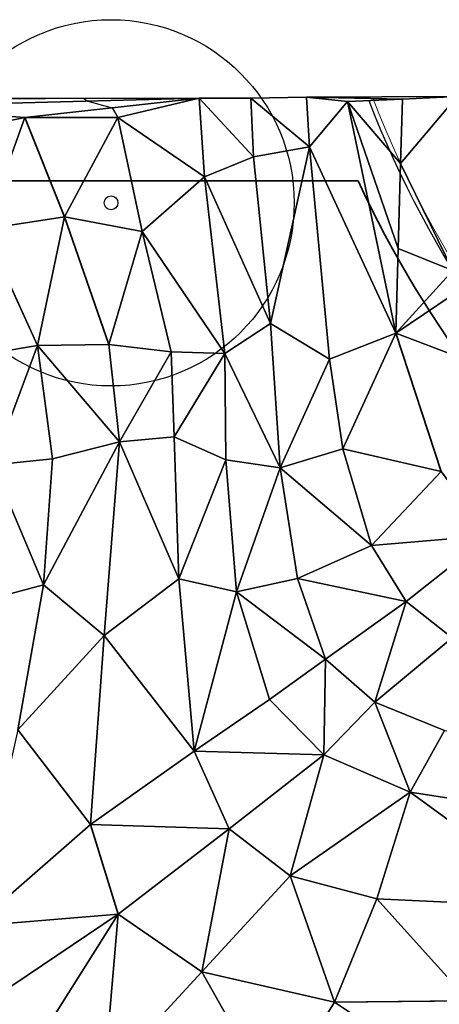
# Model space of a CAD drawing. Header units: feet. Extents: x 45583 to 45902, y 131989 to 132204.
# Tile 8 of 11: x 45763 to 45809, y 132096 to 132204. Entities that reach past the tile are written whole.
import ezdxf

# ---------------------------------------------------------------- set-up
doc = ezdxf.new("R2010")
doc.units = ezdxf.units.FT
doc.header["$MEASUREMENT"] = 0
for name, color, linetype, lineweight in [('C-Prop-E', 194, 'Continuous', 35), ('C-Road-Hscp-E', 224, 'Continuous', 18), ('C-Topo-Majr-E', 34, 'Continuous', 35), ('C-Topo-Minr-E', 94, 'Continuous', 25), ('L-Hscp-Bcrb-E', 134, 'Continuous', 25), ('L-Plnt-Tree-E', 65, 'Continuous', 25)]:
    doc.layers.add(name, color=color, linetype=linetype, lineweight=lineweight)
doc.layers.add('C-TINN', color=182, linetype='Continuous')
doc.layers.add('C-TINN-BNDY', color=110, linetype='Continuous')

# ---------------------------------------------------------------- blocks, each defined once
blk = doc.blocks.new('tree_large')
for radius in [20, 0.75]:
    blk.add_circle((0, 0), radius)

msp = doc.modelspace()

# ---------------------------------------------------------------- linework, layer by layer
at = {"layer": 'C-Prop-E'}
msp.add_line((45600, 132186), (45800, 132186), dxfattribs=at)
msp.add_arc((45907.24, 132235.59), 118.15, 204.8174, 255.7826, dxfattribs=at)
at = {"layer": 'C-Road-Hscp-E'}
msp.add_arc((45907.24, 132235.59), 113.15, 201.0462, 255.8126, dxfattribs=at)
at = {"layer": 'C-TINN', "linetype": 'Continuous'}
for p, q in [((45794.36, 132195.14, 939), (45788.3, 132195.03, 938)), ((45810.83, 132195.2, 940), (45794.36, 132195.14, 939)), ((45804.83, 132194.92, 939.84), (45794.36, 132195.14, 939)), ((45794.36, 132195.14, 939), (45798.83, 132194.64, 940)), ((45794.36, 132195.14, 939), (45794.71, 132189.7, 939)), ((45798.83, 132194.64, 940), (45794.36, 132195.14, 939)), ((45794.71, 132189.7, 939), (45794.36, 132195.14, 939)), ((45794.36, 132195.14, 939), (45804.83, 132194.92, 939.84)), ((45810.83, 132195.2, 940), (45804.63, 132187.89, 940)), ((45804.63, 132187.89, 940), (45810.83, 132195.2, 940)), ((45804.83, 132194.92, 939.84), (45810.83, 132195.2, 940)), ((45810.83, 132195.2, 940), (45804.83, 132194.92, 939.84)), ((45782.66, 132195.02, 937), (45732.2, 132194.92, 933)), ((45782.66, 132195.02, 937), (45746.17, 132194.06, 934)), ((45746.17, 132194.06, 934), (45782.66, 132195.02, 937)), ((45763.63, 132192.92, 935), (45746.17, 132194.06, 934)), ((45746.17, 132194.06, 934), (45763.63, 132192.92, 935)), ((45763.63, 132192.92, 935), (45782.66, 132195.02, 937)), ((45782.66, 132195.02, 937), (45763.63, 132192.92, 935)), ((45773.78, 132192.92, 936), (45782.66, 132195.02, 937)), ((45782.66, 132195.02, 937), (45773.78, 132192.92, 936)), ((45788.3, 132195.03, 938), (45782.66, 132195.02, 937)), ((45782.66, 132195.02, 937), (45788.57, 132188.61, 938)), ((45788.57, 132188.61, 938), (45782.66, 132195.02, 937)), ((45782.66, 132195.02, 937), (45783.24, 132186.43, 937)), ((45783.24, 132186.43, 937), (45782.66, 132195.02, 937)), ((45788.3, 132195.03, 938), (45794.71, 132189.7, 939)), ((45794.71, 132189.7, 939), (45788.3, 132195.03, 938)), ((45788.3, 132195.03, 938), (45788.57, 132188.61, 938)), ((45788.57, 132188.61, 938), (45788.3, 132195.03, 938)), ((45794.71, 132189.7, 939), (45798.83, 132194.64, 940)), ((45798.83, 132194.64, 940), (45794.71, 132189.7, 939)), ((45798.83, 132194.64, 940), (45804.83, 132194.92, 939.84)), ((45804.83, 132194.92, 939.84), (45798.83, 132194.64, 940)), ((45804.13, 132169.36, 940), (45798.83, 132194.64, 940)), ((45804.63, 132187.89, 940), (45798.83, 132194.64, 940)), ((45798.83, 132194.64, 940), (45804.38, 132178.62, 940.13)), ((45804.38, 132178.62, 940.13), (45798.83, 132194.64, 940)), ((45798.83, 132194.64, 940), (45804.13, 132169.36, 940)), ((45798.83, 132194.64, 940), (45804.63, 132187.89, 940)), ((45804.63, 132187.89, 940), (45804.83, 132194.92, 939.84)), ((45804.83, 132194.92, 939.84), (45804.63, 132187.89, 940)), ((45763.63, 132192.92, 935), (45747.99, 132189.61, 934)), ((45747.99, 132189.61, 934), (45763.63, 132192.92, 935)), ((45763.63, 132192.92, 935), (45759.22, 132180.7, 934)), ((45759.22, 132180.7, 934), (45763.63, 132192.92, 935)), ((45767.96, 132182.08, 935), (45763.63, 132192.92, 935)), ((45773.78, 132192.92, 936), (45763.63, 132192.92, 935)), ((45763.63, 132192.92, 935), (45767.96, 132182.08, 935)), ((45763.63, 132192.92, 935), (45773.78, 132192.92, 936)), ((45767.96, 132182.08, 935), (45773.78, 132192.92, 936)), ((45773.78, 132192.92, 936), (45767.96, 132182.08, 935)), ((45776.44, 132180.46, 936), (45773.78, 132192.92, 936)), ((45773.78, 132192.92, 936), (45783.24, 132186.43, 937)), ((45783.24, 132186.43, 937), (45773.78, 132192.92, 936)), ((45773.78, 132192.92, 936), (45776.44, 132180.46, 936)), ((45794.71, 132189.7, 939), (45788.57, 132188.61, 938)), ((45788.57, 132188.61, 938), (45794.71, 132189.7, 939)), ((45794.71, 132189.7, 939), (45790.44, 132170.43, 938)), ((45790.44, 132170.43, 938), (45794.71, 132189.7, 939)), ((45794.71, 132189.7, 939), (45804.13, 132169.36, 940)), ((45804.13, 132169.36, 940), (45794.71, 132189.7, 939)), ((45794.71, 132189.7, 939), (45796.87, 132166.53, 939)), ((45796.87, 132166.53, 939), (45794.71, 132189.7, 939)), ((45788.57, 132188.61, 938), (45783.24, 132186.43, 937)), ((45783.24, 132186.43, 937), (45788.57, 132188.61, 938)), ((45788.57, 132188.61, 938), (45790.44, 132170.43, 938)), ((45790.44, 132170.43, 938), (45788.57, 132188.61, 938)), ((45804.63, 132187.89, 940), (45804.38, 132178.62, 940.13)), ((45804.38, 132178.62, 940.13), (45804.63, 132187.89, 940)), ((45810.35, 132176.19, 941), (45804.63, 132187.89, 940)), ((45804.63, 132187.89, 940), (45810.35, 132176.19, 941)), ((45783.24, 132186.43, 937), (45776.44, 132180.46, 936)), ((45776.44, 132180.46, 936), (45783.24, 132186.43, 937)), ((45783.24, 132186.43, 937), (45790.44, 132170.43, 938)), ((45790.44, 132170.43, 938), (45783.24, 132186.43, 937)), ((45783.24, 132186.43, 937), (45785.45, 132167.15, 937)), ((45785.45, 132167.15, 937), (45783.24, 132186.43, 937)), ((45767.96, 132182.08, 935), (45759.22, 132180.7, 934)), ((45759.22, 132180.7, 934), (45767.96, 132182.08, 935)), ((45767.96, 132182.08, 935), (45765.01, 132168, 934)), ((45765.01, 132168, 934), (45767.96, 132182.08, 935)), ((45772.79, 132168.13, 935), (45767.96, 132182.08, 935)), ((45776.44, 132180.46, 936), (45767.96, 132182.08, 935)), ((45767.96, 132182.08, 935), (45772.79, 132168.13, 935)), ((45767.96, 132182.08, 935), (45776.44, 132180.46, 936)), ((45759.22, 132180.7, 934), (45765.01, 132168, 934)), ((45765.01, 132168, 934), (45759.22, 132180.7, 934)), ((45772.79, 132168.13, 935), (45776.44, 132180.46, 936)), ((45776.44, 132180.46, 936), (45772.79, 132168.13, 935)), ((45779.6, 132167.32, 936), (45776.44, 132180.46, 936)), ((45776.44, 132180.46, 936), (45785.45, 132167.15, 937)), ((45785.45, 132167.15, 937), (45776.44, 132180.46, 936)), ((45776.44, 132180.46, 936), (45779.6, 132167.32, 936)), ((45804.38, 132178.62, 940.13), (45804.13, 132169.36, 940)), ((45804.13, 132169.36, 940), (45804.38, 132178.62, 940.13)), ((45804.38, 132178.62, 940.13), (45810.35, 132176.19, 941)), ((45810.35, 132176.19, 941), (45804.38, 132178.62, 940.13)), ((45810.35, 132176.19, 941), (45804.13, 132169.36, 940)), ((45804.13, 132169.36, 940), (45810.35, 132176.19, 941)), ((45804.13, 132169.36, 940), (45810.15, 132173.43, 941)), ((45810.15, 132173.43, 941), (45804.13, 132169.36, 940)), ((45785.45, 132167.15, 937), (45790.44, 132170.43, 938)), ((45790.44, 132170.43, 938), (45785.45, 132167.15, 937)), ((45790.44, 132170.43, 938), (45796.87, 132166.53, 939)), ((45796.87, 132166.53, 939), (45790.44, 132170.43, 938)), ((45790.44, 132170.43, 938), (45791.51, 132154.64, 938)), ((45791.51, 132154.64, 938), (45790.44, 132170.43, 938)), ((45796.87, 132166.53, 939), (45804.13, 132169.36, 940)), ((45804.13, 132169.36, 940), (45796.87, 132166.53, 939)), ((45798.34, 132156.74, 939), (45804.13, 132169.36, 940)), ((45804.13, 132169.36, 940), (45798.34, 132156.74, 939)), ((45809.06, 132154.26, 940), (45804.13, 132169.36, 940)), ((45804.13, 132169.36, 940), (45811.23, 132166.67, 941)), ((45811.23, 132166.67, 941), (45804.13, 132169.36, 940)), ((45804.13, 132169.36, 940), (45809.06, 132154.26, 940)), ((45758.42, 132166.92, 933), (45765.01, 132168, 934)), ((45765.01, 132168, 934), (45758.42, 132166.92, 933)), ((45765.01, 132168, 934), (45760.14, 132154.96, 933)), ((45760.14, 132154.96, 933), (45765.01, 132168, 934)), ((45772.79, 132168.13, 935), (45765.01, 132168, 934)), ((45765.01, 132168, 934), (45772.79, 132168.13, 935)), ((45773.95, 132157.5, 935), (45765.01, 132168, 934)), ((45765.01, 132168, 934), (45766.66, 132155.62, 934)), ((45765.01, 132168, 934), (45773.95, 132157.5, 935)), ((45766.66, 132155.62, 934), (45765.01, 132168, 934)), ((45773.95, 132157.5, 935), (45772.79, 132168.13, 935)), ((45779.6, 132167.32, 936), (45772.79, 132168.13, 935)), ((45772.79, 132168.13, 935), (45773.95, 132157.5, 935)), ((45772.79, 132168.13, 935), (45779.6, 132167.32, 936)), ((45773.95, 132157.5, 935), (45779.6, 132167.32, 936)), ((45779.6, 132167.32, 936), (45773.95, 132157.5, 935)), ((45779.93, 132158.02, 936), (45779.6, 132167.32, 936)), ((45785.45, 132167.15, 937), (45779.6, 132167.32, 936)), ((45779.6, 132167.32, 936), (45779.93, 132158.02, 936)), ((45779.6, 132167.32, 936), (45785.45, 132167.15, 937)), ((45785.45, 132167.15, 937), (45779.93, 132158.02, 936)), ((45779.93, 132158.02, 936), (45785.45, 132167.15, 937)), ((45785.45, 132167.15, 937), (45791.51, 132154.64, 938)), ((45791.51, 132154.64, 938), (45785.45, 132167.15, 937)), ((45785.45, 132167.15, 937), (45785.56, 132155.51, 937)), ((45785.56, 132155.51, 937), (45785.45, 132167.15, 937)), ((45791.51, 132154.64, 938), (45796.87, 132166.53, 939)), ((45796.87, 132166.53, 939), (45791.51, 132154.64, 938)), ((45796.87, 132166.53, 939), (45798.34, 132156.74, 939)), ((45798.34, 132156.74, 939), (45796.87, 132166.53, 939)), ((45773.95, 132157.5, 935), (45765.66, 132141.89, 934)), ((45765.66, 132141.89, 934), (45773.95, 132157.5, 935)), ((45773.95, 132157.5, 935), (45766.66, 132155.62, 934)), ((45766.66, 132155.62, 934), (45773.95, 132157.5, 935)), ((45773.95, 132157.5, 935), (45772.29, 132136.36, 935)), ((45772.29, 132136.36, 935), (45773.95, 132157.5, 935)), ((45773.95, 132157.5, 935), (45779.93, 132158.02, 936)), ((45779.93, 132158.02, 936), (45773.95, 132157.5, 935)), ((45780.43, 132142.54, 936), (45773.95, 132157.5, 935)), ((45773.95, 132157.5, 935), (45780.43, 132142.54, 936)), ((45780.43, 132142.54, 936), (45779.93, 132158.02, 936)), ((45779.93, 132158.02, 936), (45785.56, 132155.51, 937)), ((45785.56, 132155.51, 937), (45779.93, 132158.02, 936)), ((45779.93, 132158.02, 936), (45780.43, 132142.54, 936)), ((45791.51, 132154.64, 938), (45798.34, 132156.74, 939)), ((45798.34, 132156.74, 939), (45791.51, 132154.64, 938)), ((45798.34, 132156.74, 939), (45809.06, 132154.26, 940)), ((45798.34, 132156.74, 939), (45801.45, 132146.18, 939)), ((45809.06, 132154.26, 940), (45798.34, 132156.74, 939)), ((45801.45, 132146.18, 939), (45798.34, 132156.74, 939)), ((45760.14, 132154.96, 933), (45766.66, 132155.62, 934)), ((45766.66, 132155.62, 934), (45760.14, 132154.96, 933)), ((45766.66, 132155.62, 934), (45765.66, 132141.89, 934)), ((45765.66, 132141.89, 934), (45766.66, 132155.62, 934)), ((45785.56, 132155.51, 937), (45780.43, 132142.54, 936)), ((45780.43, 132142.54, 936), (45785.56, 132155.51, 937)), ((45791.51, 132154.64, 938), (45785.56, 132155.51, 937)), ((45785.56, 132155.51, 937), (45786.72, 132141.1, 937)), ((45785.56, 132155.51, 937), (45791.51, 132154.64, 938)), ((45786.72, 132141.1, 937), (45785.56, 132155.51, 937)), ((45760.14, 132154.96, 933), (45765.66, 132141.89, 934)), ((45765.66, 132141.89, 934), (45760.14, 132154.96, 933)), ((45791.51, 132154.64, 938), (45786.72, 132141.1, 937)), ((45786.72, 132141.1, 937), (45791.51, 132154.64, 938)), ((45791.51, 132154.64, 938), (45801.45, 132146.18, 939)), ((45801.45, 132146.18, 939), (45791.51, 132154.64, 938)), ((45791.51, 132154.64, 938), (45793.38, 132142.58, 938)), ((45793.38, 132142.58, 938), (45791.51, 132154.64, 938)), ((45801.45, 132146.18, 939), (45809.06, 132154.26, 940)), ((45809.06, 132154.26, 940), (45801.45, 132146.18, 939)), ((45801.45, 132146.18, 939), (45814.37, 132147.28, 940)), ((45814.37, 132147.28, 940), (45801.45, 132146.18, 939)), ((45805.26, 132140.05, 939), (45814.37, 132147.28, 940)), ((45814.37, 132147.28, 940), (45805.26, 132140.05, 939)), ((45801.45, 132146.18, 939), (45793.38, 132142.58, 938)), ((45793.38, 132142.58, 938), (45801.45, 132146.18, 939)), ((45801.45, 132146.18, 939), (45805.26, 132140.05, 939)), ((45805.26, 132140.05, 939), (45801.45, 132146.18, 939)), ((45772.29, 132136.36, 935), (45780.43, 132142.54, 936)), ((45780.43, 132142.54, 936), (45772.29, 132136.36, 935)), ((45782.09, 132123.71, 936), (45780.43, 132142.54, 936)), ((45780.43, 132142.54, 936), (45786.72, 132141.1, 937)), ((45786.72, 132141.1, 937), (45780.43, 132142.54, 936)), ((45780.43, 132142.54, 936), (45782.09, 132123.71, 936)), ((45786.72, 132141.1, 937), (45793.38, 132142.58, 938)), ((45793.38, 132142.58, 938), (45786.72, 132141.1, 937)), ((45793.38, 132142.58, 938), (45805.26, 132140.05, 939)), ((45805.26, 132140.05, 939), (45793.38, 132142.58, 938)), ((45793.38, 132142.58, 938), (45796.46, 132133.76, 938)), ((45796.46, 132133.76, 938), (45793.38, 132142.58, 938)), ((45765.66, 132141.89, 934), (45758.82, 132140.03, 933)), ((45758.82, 132140.03, 933), (45765.66, 132141.89, 934)), ((45765.66, 132141.89, 934), (45762.85, 132126.04, 934)), ((45762.85, 132126.04, 934), (45765.66, 132141.89, 934)), ((45772.29, 132136.36, 935), (45765.66, 132141.89, 934)), ((45765.66, 132141.89, 934), (45772.29, 132136.36, 935)), ((45786.72, 132141.1, 937), (45782.09, 132123.71, 936)), ((45782.09, 132123.71, 936), (45786.72, 132141.1, 937)), ((45786.72, 132141.1, 937), (45796.46, 132133.76, 938)), ((45796.46, 132133.76, 938), (45786.72, 132141.1, 937)), ((45786.72, 132141.1, 937), (45790.33, 132129.36, 937)), ((45790.33, 132129.36, 937), (45786.72, 132141.1, 937)), ((45805.26, 132140.05, 939), (45796.46, 132133.76, 938)), ((45796.46, 132133.76, 938), (45805.26, 132140.05, 939)), ((45805.26, 132140.05, 939), (45801.82, 132129.05, 938)), ((45801.82, 132129.05, 938), (45805.26, 132140.05, 939)), ((45805.26, 132140.05, 939), (45810.27, 132136.08, 939)), ((45810.27, 132136.08, 939), (45805.26, 132140.05, 939)), ((45772.29, 132136.36, 935), (45762.85, 132126.04, 934)), ((45762.85, 132126.04, 934), (45772.29, 132136.36, 935)), ((45770.8, 132115.72, 935), (45772.29, 132136.36, 935)), ((45772.29, 132136.36, 935), (45770.8, 132115.72, 935)), ((45782.09, 132123.71, 936), (45772.29, 132136.36, 935)), ((45772.29, 132136.36, 935), (45782.09, 132123.71, 936)), ((45801.82, 132129.05, 938), (45810.27, 132136.08, 939)), ((45810.27, 132136.08, 939), (45801.82, 132129.05, 938)), ((45796.46, 132133.76, 938), (45790.33, 132129.36, 937)), ((45790.33, 132129.36, 937), (45796.46, 132133.76, 938)), ((45796.46, 132133.76, 938), (45796.26, 132123.32, 937)), ((45796.26, 132123.32, 937), (45796.46, 132133.76, 938)), ((45796.46, 132133.76, 938), (45801.82, 132129.05, 938)), ((45801.82, 132129.05, 938), (45796.46, 132133.76, 938)), ((45782.09, 132123.71, 936), (45790.33, 132129.36, 937)), ((45790.33, 132129.36, 937), (45782.09, 132123.71, 936)), ((45790.33, 132129.36, 937), (45796.26, 132123.32, 937)), ((45796.26, 132123.32, 937), (45790.33, 132129.36, 937)), ((45796.26, 132123.32, 937), (45801.82, 132129.05, 938)), ((45801.82, 132129.05, 938), (45796.26, 132123.32, 937)), ((45801.82, 132129.05, 938), (45809.44, 132125.97, 938)), ((45801.82, 132129.05, 938), (45805.67, 132119.24, 937)), ((45809.44, 132125.97, 938), (45801.82, 132129.05, 938)), ((45805.67, 132119.24, 937), (45801.82, 132129.05, 938)), ((45770.8, 132115.72, 935), (45762.85, 132126.04, 934)), ((45762.85, 132126.04, 934), (45770.8, 132115.72, 935)), ((45805.67, 132119.24, 937), (45809.44, 132125.97, 938)), ((45809.44, 132125.97, 938), (45805.67, 132119.24, 937)), ((45770.8, 132115.72, 935), (45782.09, 132123.71, 936)), ((45782.09, 132123.71, 936), (45770.8, 132115.72, 935)), ((45785.92, 132115.24, 936), (45782.09, 132123.71, 936)), ((45782.09, 132123.71, 936), (45796.26, 132123.32, 937)), ((45796.26, 132123.32, 937), (45782.09, 132123.71, 936)), ((45782.09, 132123.71, 936), (45785.92, 132115.24, 936)), ((45796.26, 132123.32, 937), (45785.92, 132115.24, 936)), ((45785.92, 132115.24, 936), (45796.26, 132123.32, 937)), ((45796.26, 132123.32, 937), (45792.57, 132110.09, 936)), ((45792.57, 132110.09, 936), (45796.26, 132123.32, 937)), ((45796.26, 132123.32, 937), (45805.67, 132119.24, 937)), ((45805.67, 132119.24, 937), (45796.26, 132123.32, 937)), ((45792.57, 132110.09, 936), (45805.67, 132119.24, 937)), ((45805.67, 132119.24, 937), (45792.57, 132110.09, 936)), ((45805.67, 132119.24, 937), (45802.05, 132107.58, 936)), ((45802.05, 132107.58, 936), (45805.67, 132119.24, 937)), ((45805.67, 132119.24, 937), (45825.91, 132116.11, 937)), ((45805.67, 132119.24, 937), (45823.03, 132106.59, 936)), ((45825.91, 132116.11, 937), (45805.67, 132119.24, 937)), ((45823.03, 132106.59, 936), (45805.67, 132119.24, 937)), ((45770.8, 132115.72, 935), (45758.06, 132104.59, 934)), ((45758.06, 132104.59, 934), (45770.8, 132115.72, 935)), ((45773.8, 132105.92, 935), (45770.8, 132115.72, 935)), ((45785.92, 132115.24, 936), (45770.8, 132115.72, 935)), ((45770.8, 132115.72, 935), (45773.8, 132105.92, 935)), ((45770.8, 132115.72, 935), (45785.92, 132115.24, 936)), ((45785.92, 132115.24, 936), (45773.8, 132105.92, 935)), ((45773.8, 132105.92, 935), (45785.92, 132115.24, 936)), ((45782.94, 132099.61, 935), (45785.92, 132115.24, 936)), ((45785.92, 132115.24, 936), (45782.94, 132099.61, 935)), ((45792.57, 132110.09, 936), (45785.92, 132115.24, 936)), ((45785.92, 132115.24, 936), (45792.57, 132110.09, 936)), ((45792.57, 132110.09, 936), (45782.94, 132099.61, 935)), ((45782.94, 132099.61, 935), (45792.57, 132110.09, 936)), ((45797.41, 132096.29, 935), (45792.57, 132110.09, 936)), ((45802.05, 132107.58, 936), (45792.57, 132110.09, 936)), ((45792.57, 132110.09, 936), (45797.41, 132096.29, 935)), ((45792.57, 132110.09, 936), (45802.05, 132107.58, 936)), ((45802.05, 132107.58, 936), (45797.41, 132096.29, 935)), ((45797.41, 132096.29, 935), (45802.05, 132107.58, 936)), ((45812.06, 132096.45, 935), (45802.05, 132107.58, 936)), ((45823.03, 132106.59, 936), (45802.05, 132107.58, 936)), ((45802.05, 132107.58, 936), (45812.06, 132096.45, 935)), ((45802.05, 132107.58, 936), (45823.03, 132106.59, 936)), ((45773.8, 132105.92, 935), (45758.06, 132104.59, 934)), ((45758.06, 132104.59, 934), (45773.8, 132105.92, 935)), ((45773.8, 132105.92, 935), (45758.89, 132095.85, 934)), ((45758.89, 132095.85, 934), (45773.8, 132105.92, 935)), ((45773.8, 132105.92, 935), (45764.18, 132090.67, 934)), ((45764.18, 132090.67, 934), (45773.8, 132105.92, 935)), ((45773.8, 132105.92, 935), (45772.27, 132088.03, 934)), ((45772.27, 132088.03, 934), (45773.8, 132105.92, 935)), ((45782.94, 132099.61, 935), (45773.8, 132105.92, 935)), ((45773.8, 132105.92, 935), (45782.94, 132099.61, 935)), ((45782.94, 132099.61, 935), (45772.27, 132088.03, 934)), ((45772.27, 132088.03, 934), (45782.94, 132099.61, 935)), ((45797.41, 132096.29, 935), (45782.94, 132099.61, 935)), ((45782.94, 132099.61, 935), (45790.78, 132085.72, 934)), ((45782.94, 132099.61, 935), (45797.41, 132096.29, 935)), ((45790.78, 132085.72, 934), (45782.94, 132099.61, 935)), ((45797.41, 132096.29, 935), (45790.78, 132085.72, 934)), ((45790.78, 132085.72, 934), (45797.41, 132096.29, 935)), ((45812.06, 132096.45, 935), (45797.41, 132096.29, 935)), ((45797.41, 132096.29, 935), (45812.06, 132096.45, 935)), ((45797.41, 132096.29, 935), (45812.94, 132086.05, 934)), ((45812.94, 132086.05, 934), (45797.41, 132096.29, 935))]:
    msp.add_line(p, q, dxfattribs=at)
at = {"layer": 'C-TINN-BNDY', "linetype": 'Continuous'}
msp.add_polyline3d([(45732.2, 132194.92, 933), (45782.66, 132195.02, 937), (45788.3, 132195.03, 938), (45794.36, 132195.14, 939), (45810.83, 132195.2, 940), (45839.75, 132195.56, 940), (45845.6, 132195.19, 941), (45853.82, 132194.77, 942), (45870.34, 132194.67, 944), (45877.16, 132195.06, 945), (45889.84, 132195.06, 946), (45896.86, 132192.75, 946), (45897.34, 132179.7, 943), (45896.58, 132158.91, 938), (45896.48, 132152.28, 937), (45896.83, 132116.34, 937), (45896.42, 132101.12, 935), (45896.28, 132088.1, 933)], dxfattribs=at)
at = {"layer": 'C-Topo-Majr-E', "linetype": 'Continuous', "elevation": 940}
msp.add_lwpolyline([(45810.83, 132195.2), (45804.63, 132187.89), (45798.83, 132194.64), (45804.13, 132169.36), (45809.06, 132154.26), (45814.37, 132147.28), (45822.65, 132142.17), (45836.7, 132138.06), (45846.2, 132137.23), (45848.78, 132138.13), (45840.95, 132143.89), (45850.94, 132151.55), (45854.99, 132163.36), (45861.56, 132159.62), (45861.17, 132162.14), (45858.46, 132166.94), (45853.4, 132174.25), (45853.23, 132175.87), (45854.75, 132176.26), (45863.03, 132172.38), (45873.14, 132168.38), (45886.99, 132166.27), (45896.37, 132165.54), (45896.88, 132167.23)], dxfattribs=at)
at = {"layer": 'C-Topo-Majr-E'}
for points, elevation in [([(45804.63, 132187.89), (45810.83, 132195.2)], 940), ([(45798.83, 132194.64), (45804.13, 132169.36), (45809.06, 132154.26), (45814.37, 132147.28), (45822.65, 132142.17), (45836.7, 132138.06), (45846.2, 132137.23), (45848.78, 132138.13)], 940), ([(45896.42, 132101.12), (45888.77, 132100.96), (45843.35, 132099.28), (45812.06, 132096.45), (45797.41, 132096.29), (45782.94, 132099.61), (45773.8, 132105.92), (45770.8, 132115.72), (45772.29, 132136.36), (45773.95, 132157.5), (45772.79, 132168.13), (45767.96, 132182.08), (45763.63, 132192.92)], 935)]:
    msp.add_lwpolyline(points, dxfattribs=dict(at, elevation=elevation))
at = {"layer": 'C-Topo-Minr-E'}
for points, elevation in [([(45794.36, 132195.14), (45794.71, 132189.7), (45796.87, 132166.53), (45798.34, 132156.74), (45801.45, 132146.18), (45805.26, 132140.05), (45810.27, 132136.08), (45818.67, 132132.78), (45835.89, 132129.32), (45857, 132127.76), (45864.27, 132128.28), (45866.64, 132129.44)], 939), ([(45746.17, 132194.06), (45747.99, 132189.61), (45759.22, 132180.7), (45765.01, 132168), (45766.66, 132155.62), (45765.66, 132141.89), (45762.85, 132126.04), (45758.06, 132104.59), (45758.89, 132095.85), (45764.18, 132090.67), (45772.27, 132088.03), (45790.78, 132085.72), (45812.94, 132086.05), (45852.61, 132090.68), (45888.5, 132093.16), (45895.77, 132093.66)], 934), ([(45782.66, 132195.02), (45783.24, 132186.43), (45785.45, 132167.15), (45785.56, 132155.51), (45786.72, 132141.1), (45790.33, 132129.36), (45796.26, 132123.32), (45805.67, 132119.24), (45825.91, 132116.11), (45847.55, 132114.6), (45874.29, 132114.26), (45890.21, 132115.07), (45896.83, 132116.34)], 937), ([(45788.3, 132195.03), (45788.57, 132188.61), (45790.44, 132170.43), (45791.51, 132154.64), (45793.38, 132142.58), (45796.46, 132133.76), (45801.82, 132129.05), (45809.44, 132125.97), (45826.72, 132123.3), (45846.14, 132121.7), (45873.46, 132121.56), (45882.35, 132122.81), (45884.7, 132123.93)], 938), ([(45773.78, 132192.92), (45776.44, 132180.46), (45779.6, 132167.32), (45779.93, 132158.02), (45780.43, 132142.54), (45782.09, 132123.71), (45785.92, 132115.24), (45792.57, 132110.09), (45802.05, 132107.58), (45823.03, 132106.59), (45861.14, 132107.42), (45888.24, 132108.25), (45896.39, 132108.42)], 936)]:
    msp.add_lwpolyline(points, dxfattribs=dict(at, elevation=elevation))
at = {"layer": 'C-Topo-Minr-E', "linetype": 'Continuous'}
for points, elevation in [([(45744.82, 132194.94), (45746.17, 132194.06), (45747.99, 132189.61), (45759.22, 132180.7), (45765.01, 132168), (45766.66, 132155.62), (45765.66, 132141.89), (45762.85, 132126.04), (45758.06, 132104.59), (45758.89, 132095.85), (45764.18, 132090.67), (45772.27, 132088.03), (45790.78, 132085.72), (45812.94, 132086.05), (45852.61, 132090.68), (45888.5, 132093.16), (45895.77, 132093.66), (45896.35, 132094.61)], 934), ([(45770.05, 132194.99), (45770.5, 132194.7), (45773.15, 132193.97), (45773.78, 132192.92), (45776.44, 132180.46), (45779.6, 132167.32), (45779.93, 132158.02), (45780.43, 132142.54), (45782.09, 132123.71), (45785.92, 132115.24), (45792.57, 132110.09), (45802.05, 132107.58), (45823.03, 132106.59), (45861.14, 132107.42), (45888.24, 132108.25), (45896.39, 132108.42), (45896.63, 132108.73)], 936), ([(45788.3, 132195.03), (45788.57, 132188.61), (45790.44, 132170.43), (45791.51, 132154.64), (45793.38, 132142.58), (45796.46, 132133.76), (45801.82, 132129.05), (45809.44, 132125.97)], 938)]:
    msp.add_lwpolyline(points, dxfattribs=dict(at, elevation=elevation))
at = {"layer": 'L-Hscp-Bcrb-E'}
msp.add_arc((45907.24, 132235.59), 113.65, 201.0462, 255.8126, dxfattribs=at)

# ---------------------------------------------------------------- block references
at = {"layer": 'L-Plnt-Tree-E'}
msp.add_blockref('tree_large', (45773.03, 132183.59), dxfattribs=at)

doc.saveas('drawing.dxf')
